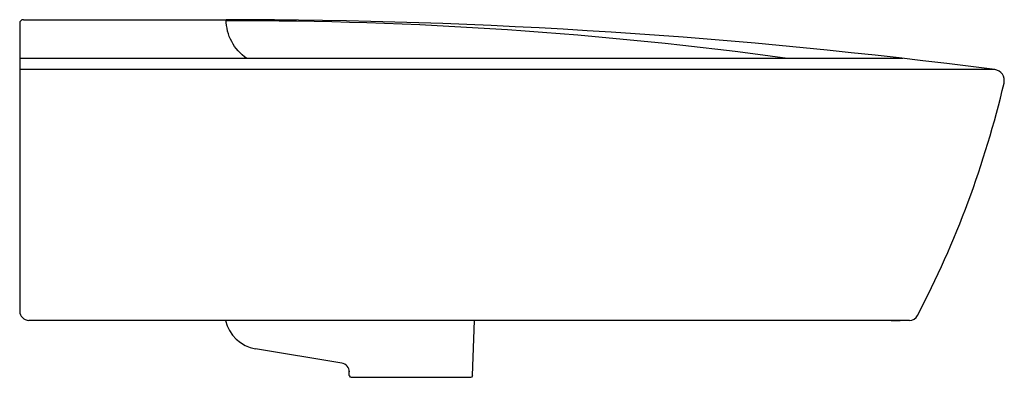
# Model space of a CAD drawing. Header units: millimetres. Extents: x 209.26 to 209.796, y 154.613 to 154.808.
import ezdxf

# ---------------------------------------------------------------- set-up
doc = ezdxf.new("R2010")
doc.units = ezdxf.units.MM
doc.layers.add('SANINDUSA', color=3, linetype='Continuous')

msp = doc.modelspace()

# ---------------------------------------------------------------- linework, layer by layer
at = {"layer": 'SANINDUSA'}
for p, q in [((209.2618514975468, 154.8076721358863), (209.3048563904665, 154.8076721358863)), ((209.2967837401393, 154.8076721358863), (209.3762240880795, 154.8076721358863)), ((209.2598514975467, 154.8056721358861), (209.2598514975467, 154.7328551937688)), ((209.7406222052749, 154.7866022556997), (209.2598514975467, 154.7866022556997)), ((209.7906101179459, 154.780469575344), (209.2598514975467, 154.780469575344)), ((209.5064368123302, 154.6139384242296), (209.5074855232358, 154.6439695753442)), ((209.4351652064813, 154.6207223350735), (209.3882487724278, 154.6284928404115)), ((209.4394672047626, 154.6133339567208), (209.4394748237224, 154.6133415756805)), ((209.4395418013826, 154.6134085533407), (209.439556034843, 154.6134227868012)), ((209.4403812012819, 154.6129520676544), (209.5054997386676, 154.6129520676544))]:
    msp.add_line(p, q, dxfattribs=at)
at = {"layer": 'SANINDUSA', "ltscale": 0.5}
for p, q in [((209.2598514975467, 154.7328551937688), (209.2598514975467, 154.648969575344)), ((209.3745370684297, 154.6439695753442), (209.2648514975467, 154.6439695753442)), ((209.7441729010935, 154.6439695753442), (209.3745370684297, 154.6439695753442)), ((209.7342610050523, 154.6439695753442), (209.7391261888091, 154.6439695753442)), ((209.4392532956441, 154.6139520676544), (209.4392532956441, 154.6163084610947)), ((209.4392668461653, 154.6139520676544), (209.4392668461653, 154.6163084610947))]:
    msp.add_line(p, q, dxfattribs=at)
at = {"layer": 'SANINDUSA'}
for centre, radius, start, end in [((209.2618514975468, 154.8056721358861), 0.002, 90, 180), ((209.3722751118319, 151.5773851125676), 3.230287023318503, 82.55907018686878, 90), ((209.3761061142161, 152.5745872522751), 2.232504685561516, 82.23141770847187, 90.0981475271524), ((209.7898514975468, 154.7745177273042), 0.006, 346.789974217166, 82.73626711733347), ((209.2648514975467, 154.648969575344), 0.005, 180, 270), ((209.3915167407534, 154.6482240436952), 0.02, 192.2819993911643, 260.5957921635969), ((209.7441729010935, 154.648969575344), 0.005, 270, 332.3729321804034), ((209.4343482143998, 154.615789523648), 0.005, 0.9999999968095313, 80.59579216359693), ((209.5054997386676, 154.6139520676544), 0.001, 270, 359.0000000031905)]:
    msp.add_arc(centre, radius, start, end, dxfattribs=at)
at = {"layer": 'SANINDUSA', "linetype": 'Continuous'}
msp.add_arc((209.2720879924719, 154.8960536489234), 0.5378364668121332, 332.3729321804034, 346.789974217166, dxfattribs=at)
at = {"layer": 'SANINDUSA', "ltscale": 0.5}
for centre, start, end in [((209.4402532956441, 154.6139520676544), 180, 270), ((209.4402668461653, 154.6139520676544), 180, 270), ((209.4403812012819, 154.6139520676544), 180.9999999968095, 270), ((209.4404020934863, 154.6139558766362), 180.9999999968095, 270), ((209.4404020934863, 154.6139558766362), 180.9999999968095, 270), ((209.505436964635, 154.6139558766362), 270, 359.0000000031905)]:
    msp.add_arc(centre, 0.001, start, end, dxfattribs=at)
at = {"layer": 'SANINDUSA', "ltscale": 0.5, "extrusion": (0, 0, -1)}
msp.add_ellipse((209.398121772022, 154.8076721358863), major_axis=(-0.02584666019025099, 0), ratio=0.9893439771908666, start_param=5.314806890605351, end_param=6.283185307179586, dxfattribs=at)

doc.saveas('drawing.dxf')
